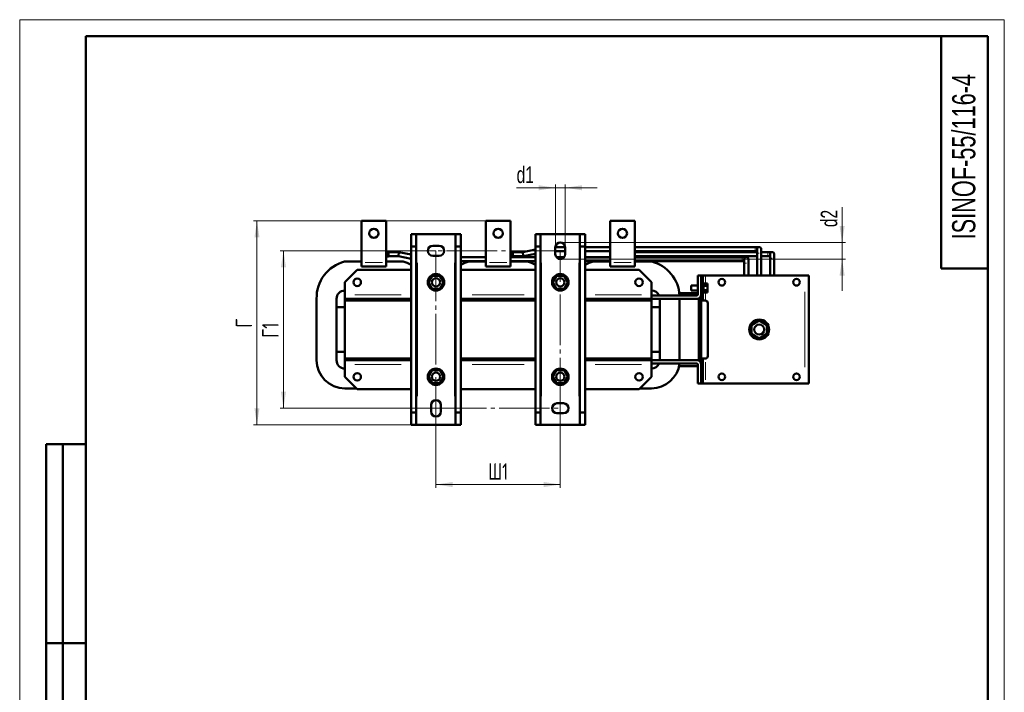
# Model space of a CAD drawing. Header units: millimetres. Extents: x 0 to 1188, y 0 to 1680.
# Tile 2 of 2: x 0 to 1188, y 869 to 1680. Entities that reach past the tile are written whole.
import ezdxf

# ---------------------------------------------------------------- set-up
doc = ezdxf.new("R2010")
doc.units = ezdxf.units.MM
doc.header["$LTSCALE"] = 4
doc.linetypes.add('SLD-Осевая', pattern=[19.05, 15.24, -1.27, 1.27, -1.27])
doc.linetypes.add('SLD-Сплошная', pattern=[0])
doc.styles.add('SLDTEXTSTYLE0', font='TXT', dxfattribs={"width": 0.7})
doc.styles.add('SLDTEXTSTYLE1', font='TXT', dxfattribs={"width": 0.7, "bigfont": 'bigfont'})
doc.dimstyles.new('SLDDIMSTYLE0', dxfattribs={"dimtxt": 20, "dimasz": 20, "dimexe": 0, "dimexo": 0.0625, "dimgap": 5, "dimtad": 2, "dimdec": 1, "dimrnd": 1e-09, "dimzin": 12, "dimdsep": 46, "dimtxsty": 'SLDTEXTSTYLE0', "dimsah": 1, "dimcen": 0.09, "dimadec": 0, "dimazin": 3, "dimtfac": 1, "dimtdec": 3, "dimtofl": 0, "dimtmove": 0, "dimatfit": 3, "dimfxl": 0, "dimfrac": 2, "dimtolj": 1, "dimtzin": 12, "dimarcsym": 0})
doc.dimstyles.new('SLDDIMSTYLE1', dxfattribs={"dimtxt": 20, "dimasz": 20, "dimexe": 0, "dimexo": 0.0625, "dimgap": 5, "dimtad": 2, "dimdec": 1, "dimrnd": 1e-09, "dimzin": 12, "dimdsep": 46, "dimtxsty": 'SLDTEXTSTYLE0', "dimsah": 1, "dimcen": 0.09, "dimadec": 0, "dimazin": 3, "dimtfac": 1, "dimtdec": 3, "dimtmove": 0, "dimatfit": 0, "dimfxl": 0, "dimfrac": 2, "dimtolj": 1, "dimtzin": 12, "dimarcsym": 0})

# ---------------------------------------------------------------- blocks, each defined once
blk = doc.blocks.new('_D_2')
at = {"color": 7, "linetype": 'SLD-Сплошная', "lineweight": 0}
for p, q in [((502.3, 1211.2), (502.3, 1115.3)), ((652.3, 1211.2), (652.3, 1115.3)), ((502.3, 1119.3), (652.3, 1119.3))]:
    blk.add_line(p, q, dxfattribs=at)
at = {"color": 7, "linetype": 'SLD-Сплошная', "lineweight": 18}
for points in [[(502.3, 1119.3), (522.3, 1116.2), (522.3, 1122.3)], [(652.3, 1119.3), (632.3, 1122.3), (632.3, 1116.2)]]:
    blk.add_solid(points, dxfattribs=at)
at = {"color": 7, "linetype": 'SLD-Сплошная', "lineweight": 18, "insert": (565.2, 1145), "char_height": 20, "attachment_point": 1, "style": 'SLDTEXTSTYLE1'}
blk.add_mtext('Ш1', dxfattribs=at)
blk = doc.blocks.new('_D_3')
at = {"color": 7, "linetype": 'SLD-Сплошная', "lineweight": 0}
for p, q in [((502.2, 1401.3), (314.3, 1401.3)), ((318.3, 1401.3), (318.3, 1211.3)), ((502.2, 1211.3), (314.3, 1211.3))]:
    blk.add_line(p, q, dxfattribs=at)
at = {"color": 7, "linetype": 'SLD-Сплошная', "lineweight": 18}
for points in [[(318.3, 1401.3), (315.2, 1381.3), (321.3, 1381.3)], [(318.3, 1211.3), (321.3, 1231.3), (315.2, 1231.3)]]:
    blk.add_solid(points, dxfattribs=at)
at = {"color": 7, "linetype": 'SLD-Сплошная', "lineweight": 18, "insert": (292.5, 1296.3), "char_height": 20, "attachment_point": 1, "rotation": 90, "style": 'SLDTEXTSTYLE1'}
blk.add_mtext('Г1', dxfattribs=at)
blk = doc.blocks.new('_D_4')
at = {"color": 7, "linetype": 'SLD-Сплошная', "lineweight": 0}
for p, q in [((562.2, 1437.3), (282.3, 1437.3)), ((286.3, 1191.3), (286.3, 1437.3)), ((472.2, 1191.3), (282.3, 1191.3))]:
    blk.add_line(p, q, dxfattribs=at)
at = {"color": 7, "linetype": 'SLD-Сплошная', "lineweight": 18}
for points in [[(286.3, 1437.3), (283.2, 1417.3), (289.3, 1417.3)], [(286.3, 1191.3), (289.3, 1211.3), (283.2, 1211.3)]]:
    blk.add_solid(points, dxfattribs=at)
at = {"color": 7, "linetype": 'SLD-Сплошная', "lineweight": 18, "insert": (260.5, 1308.6), "char_height": 20, "attachment_point": 1, "rotation": 90, "style": 'SLDTEXTSTYLE1'}
blk.add_mtext('Г', dxfattribs=at)
blk = doc.blocks.new('_D_5')
at = {"color": 7, "linetype": 'SLD-Сплошная', "lineweight": 0}
for p, q in [((646.3, 1477.3), (599.6, 1477.3)), ((646.3, 1405.3), (646.3, 1481.3)), ((646.3, 1477.3), (658.3, 1477.3)), ((658.3, 1405.3), (658.3, 1481.3)), ((658.3, 1477.3), (696.7, 1477.3))]:
    blk.add_line(p, q, dxfattribs=at)
at = {"color": 7, "linetype": 'SLD-Сплошная', "lineweight": 18}
for points in [[(646.3, 1477.3), (626.3, 1480.3), (626.3, 1474.2)], [(658.3, 1477.3), (678.3, 1474.2), (678.3, 1480.3)]]:
    blk.add_solid(points, dxfattribs=at)
at = {"color": 7, "linetype": 'SLD-Сплошная', "lineweight": 18, "insert": (599.6, 1503), "char_height": 20, "attachment_point": 1, "style": 'SLDTEXTSTYLE0'}
blk.add_mtext('d1', dxfattribs=at)
blk = doc.blocks.new('_D_6')
at = {"color": 7, "linetype": 'SLD-Сплошная', "lineweight": 0}
for p, q in [((992.3, 1411.3), (992.3, 1454)), ((652.3, 1411.3), (996.3, 1411.3)), ((992.3, 1411.3), (992.3, 1391.3)), ((652.3, 1391.3), (996.3, 1391.3)), ((992.3, 1391.3), (992.3, 1352.8))]:
    blk.add_line(p, q, dxfattribs=at)
at = {"color": 7, "linetype": 'SLD-Сплошная', "lineweight": 18}
for points in [[(992.3, 1411.3), (995.4, 1431.3), (989.2, 1431.3)], [(992.3, 1391.3), (989.2, 1371.3), (995.4, 1371.3)]]:
    blk.add_solid(points, dxfattribs=at)
at = {"color": 7, "linetype": 'SLD-Сплошная', "lineweight": 18, "insert": (966.5, 1429.8), "char_height": 20, "attachment_point": 1, "rotation": 90, "style": 'SLDTEXTSTYLE0'}
blk.add_mtext('d2', dxfattribs=at)

msp = doc.modelspace()

# ---------------------------------------------------------------- linework, layer by layer
at = {"color": 7, "linetype": 'SLD-Сплошная', "lineweight": 18}
for p, q in [((0, 1680), (1188, 1680)), ((0, 1680), (0, 0)), ((1188, 1680), (1188, 0))]:
    msp.add_line(p, q, dxfattribs=at)
at = {"color": 7, "linetype": 'SLD-Сплошная', "lineweight": 50}
for p, q in [((80, 1660), (80, 20)), ((1168, 1660), (80, 1660)), ((80, 1660), (80, 20)), ((1112, 1660), (1112, 1380)), ((1168, 20), (1168, 1660)), ((412.28, 1437.25), (442.28, 1437.25)), ((412.28, 1437.25), (412.28, 1387.25)), ((442.28, 1437.25), (442.28, 1387.25)), ((562.28, 1437.25), (592.28, 1437.25)), ((562.28, 1437.25), (562.28, 1387.25)), ((592.28, 1437.25), (592.28, 1387.25)), ((712.28, 1437.25), (742.28, 1437.25)), ((712.28, 1437.25), (712.28, 1387.25)), ((742.28, 1437.25), (742.28, 1387.25)), ((472.28, 1421.25), (478.53, 1421.25)), ((472.28, 1421.25), (472.28, 1406.25)), ((478.53, 1421.25), (478.53, 1406.25)), ((478.53, 1421.25), (479.78, 1421.25)), ((479.78, 1421.25), (524.78, 1421.25)), ((524.78, 1421.25), (526.03, 1421.25)), ((526.03, 1421.25), (532.28, 1421.25)), ((526.03, 1421.25), (526.03, 1406.25)), ((532.28, 1421.25), (532.28, 1406.25)), ((622.28, 1421.25), (628.53, 1421.25)), ((622.28, 1421.25), (622.28, 1406.25)), ((628.53, 1421.25), (628.53, 1406.25)), ((628.53, 1421.25), (629.78, 1421.25)), ((629.78, 1421.25), (674.78, 1421.25)), ((674.78, 1421.25), (676.03, 1421.25)), ((676.03, 1421.25), (682.28, 1421.25)), ((676.03, 1421.25), (676.03, 1406.25)), ((682.28, 1421.25), (682.28, 1406.25)), ((472.28, 1406.25), (478.53, 1406.25)), ((472.28, 1206.25), (472.28, 1406.25)), ((478.53, 1406.25), (478.53, 1206.25)), ((498.28, 1407.25), (506.28, 1407.25)), ((526.03, 1406.25), (532.28, 1406.25)), ((526.03, 1206.25), (526.03, 1406.25)), ((532.28, 1406.25), (532.28, 1206.25)), ((622.28, 1402.8), (607.04, 1399.75)), ((622.28, 1206.25), (622.28, 1406.25)), ((622.28, 1406.25), (628.53, 1406.25)), ((628.53, 1406.25), (628.53, 1206.25)), ((646.28, 1397.25), (646.28, 1405.25)), ((658.26, 1405.75), (646.3, 1405.75)), ((658.28, 1405.25), (658.28, 1397.25)), ((676.03, 1406.25), (682.28, 1406.25)), ((676.03, 1206.25), (676.03, 1406.25)), ((682.28, 1406.25), (682.28, 1206.25)), ((712.28, 1405.75), (682.28, 1405.75)), ((887.28, 1405.75), (742.28, 1405.75)), ((892.28, 1405.75), (887.28, 1405.75)), ((889.78, 1403.25), (889.92, 1404.05)), ((889.78, 1398.25), (889.78, 1403.25)), ((894.67, 1404.01), (894.78, 1403.25)), ((894.78, 1403.25), (894.78, 1398.25)), ((445.07, 1400.13), (442.28, 1400.12)), ((442.28, 1394.52), (445.1, 1394.53)), ((445.1, 1394.53), (445.07, 1400.13)), ((457.53, 1399.75), (445.07, 1399.75)), ((445.1, 1394.75), (457.04, 1394.75)), ((457.53, 1399.75), (457.04, 1394.75)), ((457.04, 1394.75), (472.28, 1391.7)), ((472.28, 1396.8), (457.53, 1399.75)), ((506.28, 1395.25), (498.28, 1395.25)), ((562.28, 1393.75), (532.28, 1393.75)), ((595.08, 1399.13), (592.28, 1399.12)), ((592.28, 1395.52), (595.09, 1395.53)), ((622.28, 1393.75), (592.28, 1393.75)), ((607.04, 1399.75), (595.07, 1399.75)), ((595.07, 1399.75), (595.1, 1394.75)), ((595.1, 1394.75), (607.53, 1394.75)), ((607.04, 1399.75), (607.53, 1394.75)), ((607.53, 1394.75), (622.28, 1397.7)), ((646.28, 1400.75), (658.28, 1400.75)), ((657.16, 1393.75), (647.41, 1393.75)), ((682.28, 1400.75), (712.28, 1400.75)), ((712.28, 1393.75), (682.28, 1393.75)), ((742.28, 1400.75), (887.28, 1400.75)), ((889.78, 1399.75), (742.28, 1399.75)), ((742.28, 1394.75), (889.78, 1394.75)), ((871.77, 1393.75), (742.28, 1393.75)), ((876.77, 1393.75), (871.77, 1393.75)), ((874.27, 1391.25), (874.4, 1392.05)), ((874.27, 1386.25), (874.27, 1391.25)), ((879.15, 1392.01), (879.27, 1391.25)), ((879.27, 1391.25), (879.27, 1386.25)), ((887.28, 1400.75), (889.78, 1400.75)), ((889.78, 1398.2), (889.78, 1371.25)), ((902.8, 1399.75), (894.78, 1399.75)), ((894.78, 1371.25), (894.78, 1398.25)), ((894.78, 1394.75), (902.8, 1394.75)), ((907.8, 1399.75), (902.8, 1399.75)), ((902.8, 1394.75), (905.3, 1394.75)), ((905.3, 1397.25), (905.43, 1398.05)), ((905.3, 1392.25), (905.3, 1397.25)), ((905.3, 1392.2), (905.3, 1371.25)), ((910.18, 1398.01), (910.3, 1397.25)), ((910.3, 1397.25), (910.3, 1392.25)), ((910.3, 1371.25), (910.3, 1392.25)), ((392.03, 1388.25), (412.28, 1388.25)), ((392.28, 1363.25), (407.28, 1378.25)), ((472.28, 1378.25), (407.28, 1378.25)), ((412.28, 1387.25), (412.28, 1382.25)), ((442.28, 1382.25), (412.28, 1382.25)), ((442.28, 1388.25), (462.54, 1388.25)), ((442.28, 1387.25), (442.28, 1382.25)), ((532.28, 1388.75), (562.28, 1388.75)), ((622.28, 1378.25), (532.28, 1378.25)), ((542.03, 1388.25), (562.28, 1388.25)), ((562.28, 1387.25), (562.28, 1382.25)), ((592.28, 1382.25), (562.28, 1382.25)), ((592.28, 1388.75), (622.28, 1388.75)), ((592.28, 1388.25), (612.54, 1388.25)), ((592.28, 1387.25), (592.28, 1382.25)), ((682.28, 1388.75), (712.28, 1388.75)), ((747.28, 1378.25), (682.28, 1378.25)), ((692.03, 1388.25), (712.28, 1388.25)), ((712.28, 1387.25), (712.28, 1382.25)), ((742.28, 1382.25), (712.28, 1382.25)), ((742.28, 1388.75), (871.77, 1388.75)), ((742.28, 1388.25), (762.54, 1388.25)), ((742.28, 1387.25), (742.28, 1382.25)), ((762.28, 1363.25), (747.28, 1378.25)), ((871.77, 1388.75), (874.27, 1388.75)), ((874.27, 1386.2), (874.27, 1371.25)), ((879.27, 1371.25), (879.27, 1386.25)), ((1112, 1380), (1168, 1380)), ((493.28, 1363.25), (497.78, 1371.05)), ((497.78, 1371.05), (506.78, 1371.05)), ((506.78, 1371.05), (511.28, 1363.25)), ((643.28, 1363.25), (647.78, 1371.05)), ((647.78, 1371.05), (656.78, 1371.05)), ((656.78, 1371.05), (661.28, 1363.25)), ((818.28, 1371.25), (818.28, 1348.25)), ((822.28, 1371.25), (818.28, 1371.25)), ((822.28, 1348.25), (822.28, 1371.25)), ((824.28, 1371.25), (822.28, 1371.25)), ((824.28, 1371.25), (824.28, 1368.25)), ((827.28, 1371.25), (824.28, 1371.25)), ((824.28, 1368.25), (824.28, 1344.25)), ((947.28, 1371.25), (827.28, 1371.25)), ((952.28, 1371.25), (947.28, 1371.25)), ((952.28, 1241.25), (952.28, 1371.25)), ((392.28, 1348.25), (392.28, 1363.25)), ((497.78, 1355.46), (493.28, 1363.25)), ((506.78, 1355.46), (497.78, 1355.46)), ((511.28, 1363.25), (506.78, 1355.46)), ((647.78, 1355.46), (643.28, 1363.25)), ((656.78, 1355.46), (647.78, 1355.46)), ((661.28, 1363.25), (656.78, 1355.46)), ((762.28, 1348.25), (762.28, 1363.25)), ((818.28, 1359.25), (810.28, 1359.25)), ((810.28, 1359.25), (810.28, 1356.25)), ((810.28, 1356.25), (810.28, 1353.25)), ((825.24, 1362.25), (824.28, 1362.25)), ((825.24, 1362.25), (825.24, 1356.25)), ((825.24, 1361.65), (830.04, 1361.65)), ((825.24, 1358.95), (830.04, 1358.95)), ((825.24, 1356.25), (825.24, 1350.25)), ((830.04, 1358.95), (830.04, 1361.65)), ((830.04, 1353.55), (830.04, 1358.95)), ((358.28, 1269.25), (358.28, 1343.22)), ((382.28, 1343.25), (382.28, 1269.25)), ((382.28, 1333.25), (382.28, 1343.25)), ((392.28, 1343.25), (392.28, 1348.25)), ((392.28, 1343.25), (462.28, 1343.25)), ((392.28, 1341.25), (392.28, 1343.25)), ((472.28, 1343.25), (462.28, 1343.25)), ((462.28, 1343.25), (462.28, 1341.25)), ((542.28, 1343.25), (532.28, 1343.25)), ((542.28, 1341.25), (542.28, 1343.25)), ((542.28, 1343.25), (612.28, 1343.25)), ((622.28, 1343.25), (612.28, 1343.25)), ((612.28, 1343.25), (612.28, 1341.25)), ((692.28, 1343.25), (682.28, 1343.25)), ((692.28, 1341.25), (692.28, 1343.25)), ((692.28, 1343.25), (762.28, 1343.25)), ((762.28, 1343.25), (762.28, 1348.25)), ((817.28, 1347.25), (762.28, 1347.25)), ((817.28, 1343.25), (762.28, 1343.25)), ((762.28, 1343.25), (762.28, 1341.25)), ((772.28, 1343.25), (772.28, 1269.25)), ((772.28, 1343.25), (772.28, 1333.25)), ((795.96, 1350.25), (818.28, 1350.25)), ((796.28, 1343.22), (796.28, 1269.25)), ((810.28, 1353.25), (818.28, 1353.25)), ((819.28, 1268.83), (819.28, 1343.67)), ((822.28, 1344.25), (822.28, 1348.25)), ((822.28, 1341.25), (822.28, 1344.25)), ((824.28, 1350.25), (825.24, 1350.25)), ((824.28, 1344.25), (824.28, 1341.25)), ((830.04, 1353.55), (825.24, 1353.55)), ((825.24, 1350.85), (830.04, 1350.85)), ((830.04, 1350.85), (830.04, 1353.55)), ((392.28, 1333.25), (382.28, 1333.25)), ((392.28, 1271.25), (392.28, 1341.25)), ((472.28, 1341.25), (392.28, 1341.25)), ((392.28, 1341.25), (462.28, 1341.25)), ((622.28, 1341.25), (532.28, 1341.25)), ((542.28, 1341.25), (612.28, 1341.25)), ((762.28, 1341.25), (682.28, 1341.25)), ((692.28, 1341.25), (762.28, 1341.25)), ((762.28, 1271.25), (762.28, 1341.25)), ((772.28, 1333.25), (762.28, 1333.25)), ((822.28, 1341.25), (824.28, 1341.25)), ((822.28, 1341.25), (822.28, 1271.25)), ((827.28, 1341.25), (824.28, 1341.25)), ((830.28, 1338.25), (830.28, 1274.25)), ((882.93, 1311.71), (892.28, 1317.11)), ((882.93, 1300.91), (882.93, 1311.71)), ((892.28, 1317.11), (901.64, 1311.71)), ((901.64, 1311.71), (901.64, 1300.91)), ((892.28, 1295.51), (882.93, 1300.91)), ((901.64, 1300.91), (892.28, 1295.51)), ((382.28, 1279.25), (392.28, 1279.25)), ((382.28, 1269.25), (382.28, 1279.25)), ((392.28, 1271.25), (472.28, 1271.25)), ((392.28, 1269.25), (392.28, 1271.25)), ((462.28, 1271.25), (392.28, 1271.25)), ((462.28, 1271.25), (462.28, 1269.25)), ((532.28, 1271.25), (622.28, 1271.25)), ((542.28, 1269.25), (542.28, 1271.25)), ((612.28, 1271.25), (542.28, 1271.25)), ((612.28, 1271.25), (612.28, 1269.25)), ((682.28, 1271.25), (762.28, 1271.25)), ((762.28, 1271.25), (692.28, 1271.25)), ((692.28, 1269.25), (692.28, 1271.25)), ((762.28, 1279.25), (772.28, 1279.25)), ((762.28, 1271.25), (762.28, 1269.25)), ((772.28, 1279.25), (772.28, 1269.25)), ((824.28, 1271.25), (822.28, 1271.25)), ((822.28, 1268.25), (822.28, 1271.25)), ((824.28, 1271.25), (824.28, 1268.25)), ((827.28, 1271.25), (824.28, 1271.25)), ((462.28, 1269.25), (392.28, 1269.25)), ((392.28, 1269.25), (392.28, 1264.25)), ((392.28, 1249.25), (392.28, 1264.25)), ((462.28, 1269.25), (472.28, 1269.25)), ((532.28, 1269.25), (542.28, 1269.25)), ((612.28, 1269.25), (542.28, 1269.25)), ((612.28, 1269.25), (622.28, 1269.25)), ((682.28, 1269.25), (692.28, 1269.25)), ((762.28, 1269.25), (692.28, 1269.25)), ((762.28, 1264.25), (762.28, 1269.25)), ((762.28, 1269.25), (817.28, 1269.25)), ((762.28, 1265.25), (817.28, 1265.25)), ((762.28, 1249.25), (762.28, 1264.25)), ((818.28, 1262.25), (795.56, 1262.25)), ((796.05, 1265.25), (817.29, 1265.25)), ((818.28, 1264.25), (818.28, 1241.25)), ((822.28, 1264.25), (822.28, 1268.25)), ((822.28, 1241.25), (822.28, 1264.25)), ((824.28, 1268.25), (824.28, 1244.25)), ((392.28, 1249.25), (407.28, 1234.25)), ((493.28, 1249.25), (497.78, 1257.05)), ((497.78, 1241.46), (493.28, 1249.25)), ((497.78, 1257.05), (506.78, 1257.05)), ((506.78, 1257.05), (511.28, 1249.25)), ((511.28, 1249.25), (506.78, 1241.46)), ((643.28, 1249.25), (647.78, 1257.05)), ((647.78, 1241.46), (643.28, 1249.25)), ((647.78, 1257.05), (656.78, 1257.05)), ((656.78, 1257.05), (661.28, 1249.25)), ((661.28, 1249.25), (656.78, 1241.46)), ((747.28, 1234.25), (762.28, 1249.25)), ((506.78, 1241.46), (497.78, 1241.46)), ((656.78, 1241.46), (647.78, 1241.46)), ((818.28, 1241.25), (822.28, 1241.25)), ((822.28, 1241.25), (819.28, 1241.25)), ((819.28, 1241.25), (819.28, 1241.25)), ((824.28, 1241.25), (822.28, 1241.25)), ((824.28, 1241.25), (824.28, 1244.25)), ((827.28, 1241.25), (824.28, 1241.25)), ((947.28, 1241.25), (827.28, 1241.25)), ((952.28, 1241.25), (947.28, 1241.25)), ((406.28, 1235.25), (392.28, 1235.25)), ((407.28, 1234.25), (472.28, 1234.25)), ((532.28, 1234.25), (622.28, 1234.25)), ((682.28, 1234.25), (747.28, 1234.25)), ((762.28, 1235.25), (748.28, 1235.25)), ((496.28, 1207.25), (496.28, 1215.25)), ((508.28, 1215.25), (508.28, 1207.25)), ((648.28, 1217.25), (656.28, 1217.25)), ((478.53, 1206.25), (472.28, 1206.25)), ((472.28, 1191.25), (472.28, 1206.25)), ((478.53, 1206.25), (478.53, 1191.25)), ((532.28, 1206.25), (526.03, 1206.25)), ((526.03, 1191.25), (526.03, 1206.25)), ((532.28, 1206.25), (532.28, 1191.25)), ((628.53, 1206.25), (622.28, 1206.25)), ((622.28, 1191.25), (622.28, 1206.25)), ((628.53, 1206.25), (628.53, 1191.25)), ((656.28, 1205.25), (648.28, 1205.25)), ((682.28, 1206.25), (676.03, 1206.25)), ((676.03, 1191.25), (676.03, 1206.25)), ((682.28, 1206.25), (682.28, 1191.25)), ((478.53, 1191.25), (472.28, 1191.25)), ((479.78, 1191.25), (478.53, 1191.25)), ((524.78, 1191.25), (479.78, 1191.25)), ((526.03, 1191.25), (524.78, 1191.25)), ((532.28, 1191.25), (526.03, 1191.25)), ((628.53, 1191.25), (622.28, 1191.25)), ((629.78, 1191.25), (628.53, 1191.25)), ((674.78, 1191.25), (629.78, 1191.25)), ((676.03, 1191.25), (674.78, 1191.25)), ((682.28, 1191.25), (676.03, 1191.25)), ((32, 688), (32, 1168)), ((80, 1168), (32, 1168)), ((32, 688), (32, 1168)), ((52, 688), (52, 1168)), ((52, 688), (52, 1168)), ((32, 928), (80, 928)), ((80, 928), (32, 928))]:
    msp.add_line(p, q, dxfattribs=at)
at = {"color": 8, "linetype": 'SLD-Сплошная', "lineweight": 18}
for p, q in [((887.28, 1403.25), (887.28, 1405.75)), ((887.28, 1400.75), (887.28, 1403.25)), ((871.77, 1388.75), (871.77, 1393.75)), ((902.8, 1394.75), (902.8, 1399.75)), ((416.78, 1387.25), (437.78, 1387.25)), ((479.78, 1386.75), (479.78, 1225.75)), ((524.78, 1225.75), (524.78, 1386.75)), ((566.78, 1387.25), (587.78, 1387.25)), ((629.78, 1386.75), (629.78, 1225.75)), ((674.78, 1225.75), (674.78, 1386.75)), ((716.78, 1387.25), (737.78, 1387.25)), ((822.58, 1368.25), (823.98, 1368.25)), ((827.28, 1369.81), (827.28, 1363.09)), ((460.28, 1348.25), (404.28, 1348.25)), ((608.78, 1348.25), (545.78, 1348.25)), ((750.28, 1348.25), (694.28, 1348.25)), ((823.98, 1344.25), (822.58, 1344.25)), ((827.28, 1349.41), (827.28, 1342.69)), ((947.28, 1260.75), (947.28, 1351.75)), ((404.28, 1264.25), (460.28, 1264.25)), ((545.78, 1264.25), (608.78, 1264.25)), ((694.28, 1264.25), (750.28, 1264.25)), ((822.58, 1268.25), (823.98, 1268.25)), ((827.28, 1266.75), (827.28, 1245.75)), ((823.98, 1244.25), (822.58, 1244.25))]:
    msp.add_line(p, q, dxfattribs=at)
at = {"color": 7, "linetype": 'SLD-Осевая', "lineweight": 18}
for p, q in [((652.28, 1401.25), (502.28, 1401.25)), ((502.28, 1401.25), (502.28, 1211.25)), ((652.28, 1211.25), (652.28, 1401.25)), ((502.28, 1211.25), (652.28, 1211.25))]:
    msp.add_line(p, q, dxfattribs=at)
at = {"color": 7, "linetype": 'SLD-Сплошная', "lineweight": 50}
for centre, radius in [((427.28, 1422.25), 5.5), ((577.28, 1422.25), 5.5), ((727.28, 1422.25), 5.5), ((407.28, 1363.25), 4.5), ((502.28, 1363.25), 10), ((502.28, 1363.25), 5), ((652.28, 1363.25), 10), ((652.28, 1363.25), 5), ((747.28, 1363.25), 4.5), ((847.28, 1363.25), 4), ((937.28, 1363.25), 4), ((892.28, 1306.31), 12), ((892.28, 1306.25), 6), ((407.28, 1249.25), 4.5), ((502.28, 1249.25), 10), ((502.28, 1249.25), 5), ((652.28, 1249.25), 10), ((652.28, 1249.25), 5), ((747.28, 1249.25), 4.5), ((847.28, 1249.25), 4), ((937.28, 1249.25), 4)]:
    msp.add_circle(centre, radius, dxfattribs=at)
for centre, radius, start, end in [((498.28, 1401.25), 6, 90, 270), ((506.28, 1401.25), 6, 270, 90), ((652.28, 1405.25), 6, 0, 180), ((652.28, 1397.25), 6, 180, 0), ((889.78, 1398.25), 0.00000199, 89.08136, 98.0962), ((905.3, 1392.25), 0.00000199, 89.08142, 98.09614), ((403.26, 1344.67), 45, 104.45807, 181.85288), ((451.3, 1344.67), 45, 62.21352, 75.54193), ((553.26, 1344.67), 45, 104.45807, 117.78642), ((601.3, 1344.67), 45, 62.21358, 75.54193), ((703.26, 1344.67), 45, 104.45807, 117.78648), ((751.3, 1344.67), 45, 3.28352, 75.54193), ((874.27, 1386.25), 0.00000199, 89.08141, 98.09605), ((392.28, 1343.25), 10, 90, 180), ((762.28, 1343.25), 10, 23.57817, 90), ((817.28, 1348.25), 5, 270, 0), ((817.28, 1348.25), 1, 270, 0), ((827.28, 1338.25), 3, 0, 90), ((827.28, 1274.25), 3, 270, 0), ((392.28, 1269.25), 34, 180, 270), ((392.28, 1269.25), 10, 180, 270), ((762.28, 1269.25), 34, 270, 353.24374), ((762.28, 1269.25), 10, 270, 336.42208), ((817.28, 1264.25), 5, 0, 90), ((817.28, 1264.25), 1, 0, 90), ((502.28, 1215.25), 6, 0, 180), ((648.28, 1211.25), 6, 90, 270), ((656.28, 1211.25), 6, 270, 90), ((502.28, 1207.25), 6, 180, 0)]:
    msp.add_arc(centre, radius, start, end, dxfattribs=at)
for points, knots in [([(894.68, 1403.95), (894.61, 1404.15), (894.46, 1404.55), (894.02, 1405.04), (893.46, 1405.39), (892.77, 1405.62), (891.97, 1405.69), (891.24, 1405.51), (890.69, 1405.17), (890.2, 1404.71), (890.01, 1404.26), (889.88, 1403.95)], [0, 0, 0, 0, 0.12017489, 0.23482479, 0.3385327, 0.43071746, 0.54314399, 0.68460026, 0.76303015, 0.84339544, 1, 1, 1, 1]), ([(879.17, 1391.95), (879.09, 1392.15), (878.94, 1392.55), (878.5, 1393.04), (877.94, 1393.39), (877.26, 1393.62), (876.45, 1393.69), (875.73, 1393.51), (875.18, 1393.17), (874.69, 1392.71), (874.5, 1392.26), (874.37, 1391.95)], [0, 0, 0, 0, 0.1201749, 0.2348248, 0.3385327, 0.4307175, 0.543144, 0.6846003, 0.7630302, 0.8433954, 1, 1, 1, 1]), ([(910.2, 1397.95), (910.12, 1398.15), (909.97, 1398.55), (909.53, 1399.04), (908.97, 1399.39), (908.28, 1399.62), (907.48, 1399.69), (906.76, 1399.51), (906.21, 1399.17), (905.72, 1398.71), (905.52, 1398.26), (905.4, 1397.95)], [0, 0, 0, 0, 0.1201749, 0.2348248, 0.3385327, 0.4307175, 0.543144, 0.6846003, 0.7630302, 0.8433954, 1, 1, 1, 1])]:
    msp.add_open_spline(points, degree=3, knots=knots, dxfattribs=at)
at = {"color": 8, "linetype": 'SLD-Сплошная', "lineweight": 18}
for points, knots in [([(889.9, 1398.25), (890.01, 1398.25), (890.19, 1398.25), (890.64, 1398.25), (891.11, 1398.25), (891.67, 1398.25), (892.08, 1398.25), (892.28, 1398.25)], [0, 0, 0, 0, 0.2691658, 0.4345718, 0.6139661, 0.804065, 1, 1, 1, 1]), ([(905.42, 1392.25), (905.53, 1392.25), (905.7, 1392.25), (906.15, 1392.25), (906.62, 1392.25), (907.18, 1392.25), (907.59, 1392.25), (907.8, 1392.25)], [0, 0, 0, 0, 0.2691658, 0.4345718, 0.6139661, 0.804065, 1, 1, 1, 1]), ([(874.39, 1386.25), (874.5, 1386.25), (874.67, 1386.25), (875.13, 1386.25), (875.59, 1386.25), (876.16, 1386.25), (876.56, 1386.25), (876.77, 1386.25)], [0, 0, 0, 0, 0.26916577, 0.4345718, 0.61396613, 0.80406498, 1, 1, 1, 1])]:
    msp.add_open_spline(points, degree=3, knots=knots, dxfattribs=at)

# ---------------------------------------------------------------- texts
at = {"color": 7, "linetype": 'Continuous', "lineweight": 0, "insert": (1125.05, 1514.78), "char_height": 28, "attachment_point": 2, "rotation": 90, "style": 'SLDTEXTSTYLE0'}
msp.add_mtext('ISINOF-55/116-4', dxfattribs=at)

# ---------------------------------------------------------------- dimensions: what is measured, and where the dimension line sits
at = {"color": 7, "linetype": 'SLD-Сплошная', "lineweight": 18}
for base, p1, p2, text, dimstyle, picture, middle in [((658.28, 1477.25), (646.28, 1405.25), (658.28, 1405.25), 'd1', 'SLDDIMSTYLE1', '_D_5', (609.54, 1477.25)), ((652.28, 1119.25), (502.28, 1211.25), (652.28, 1211.25), 'Ш1', 'SLDDIMSTYLE0', '_D_2', (577.28, 1119.25))]:
    dim = msp.add_linear_dim(base=base, p1=p1, p2=p2, text=text, dimstyle=dimstyle, dxfattribs=at)
    dim.commit()
    dim.dimension.update_dxf_attribs({"geometry": picture, "text_midpoint": middle, "dimtype": 160})
for base, p1, p2, text, dimstyle, picture, middle in [((992.28, 1391.25), (652.28, 1411.25), (652.28, 1391.25), 'd2', 'SLDDIMSTYLE1', '_D_6', (992.28, 1441.93)), ((286.26, 1437.25), (472.28, 1191.25), (562.28, 1437.25), 'Г', 'SLDDIMSTYLE0', '_D_4', (286.26, 1314.25)), ((318.26, 1211.25), (502.28, 1401.25), (502.28, 1211.25), 'Г1', 'SLDDIMSTYLE0', '_D_3', (318.26, 1306.25))]:
    dim = msp.add_linear_dim(base=base, p1=p1, p2=p2, angle=90, text=text, dimstyle=dimstyle, dxfattribs=at)
    dim.commit()
    dim.dimension.update_dxf_attribs({"geometry": picture, "text_midpoint": middle, "dimtype": 160})

doc.saveas('drawing.dxf')
